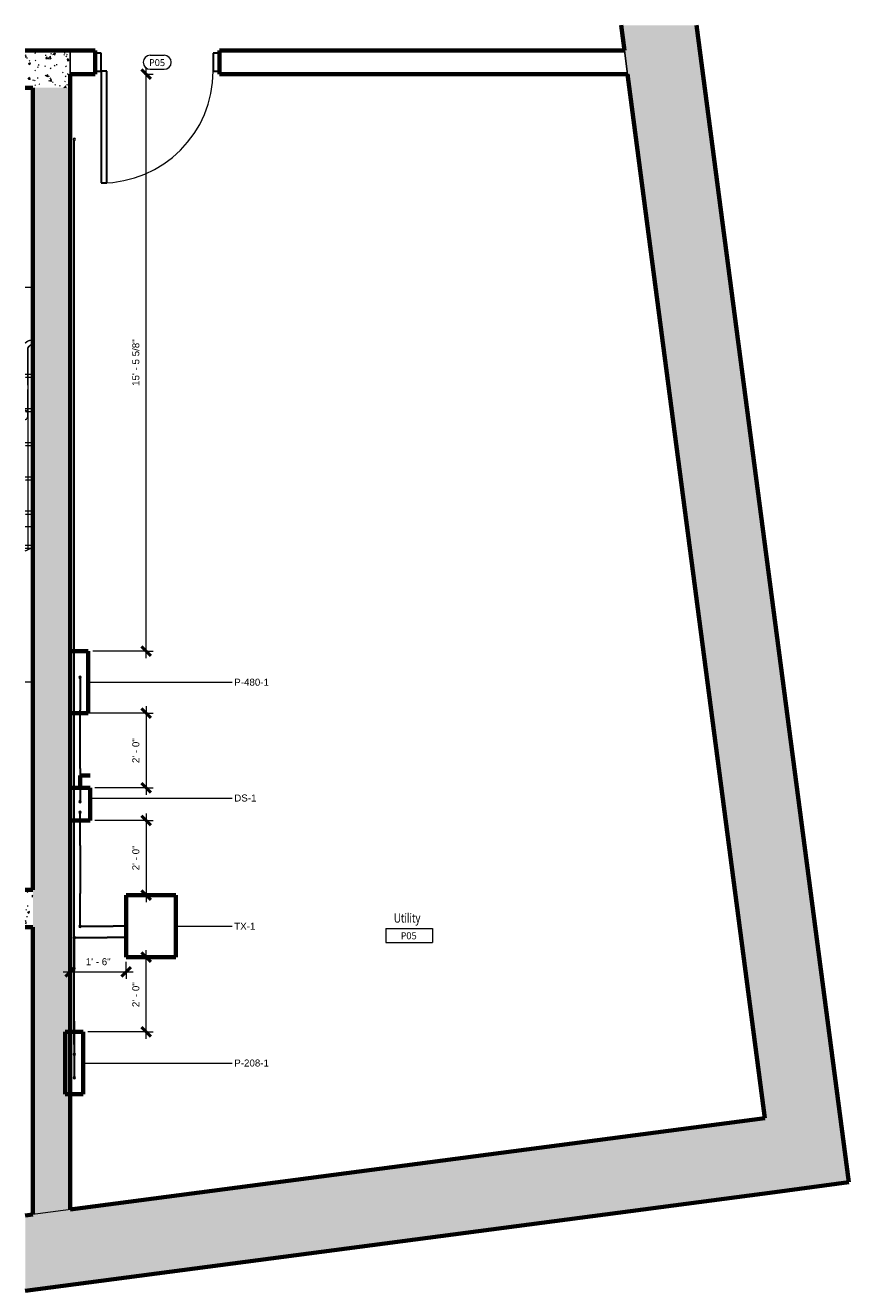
# Model space of a CAD drawing. Header units: inches. Extents: x 561 to 1838, y -489 to 53.
# Tile 1 of 5: x 561 to 826, y -354 to 53. Entities that reach past the tile are written whole.
import ezdxf

# ---------------------------------------------------------------- set-up
doc = ezdxf.new("R2010")
doc.units = ezdxf.units.IN
doc.header["$MEASUREMENT"] = 0
doc.linetypes.add('Overhead 1_16_', pattern=[0.101562, 0.0625, -0.039062])
for name, color, linetype, lineweight in [('A-ANNO-DIMS', 211, 'Continuous', 9), ('A-ANNO-DIMS-24', 211, 'Continuous', 9), ('A-AREA-IDEN', 2, 'Continuous', 9), ('A-DOOR', 31, 'Continuous', 18), ('A-DOOR-FRAM', 31, 'Continuous', 30), ('A-DOOR-IDEN', 31, 'Continuous', 9), ('A-FLOR', 192, 'Continuous', 18), ('A-FLOR-HRAL', 11, 'Continuous', 9), ('A-WALL', 113, 'Continuous', 18), ('A-WALL-PATT', 111, 'Continuous', 18), ('E-ELE-QPM-IDEN', 2, 'Continuous', 9), ('E-ELEC-EQPM', 71, 'Continuous', 70), ('E-POWR-CNDT', 130, 'Continuous', 30), ('E-POWR-DROP', 130, 'Continuous', 18), ('E-POWR-RISE', 130, 'Continuous', 18), ('I-WALL', 2, 'Continuous', 18), ('S-FNDN', 32, 'Continuous', 18), ('S-STRS', 31, 'Continuous', 9), ('S-STRS-MBND', 31, 'Overhead 1_16_', 9)]:
    doc.layers.add(name, color=color, linetype=linetype, lineweight=lineweight)
doc.styles.add('Arial', font='arial.ttf', dxfattribs={"height": 2.25})
doc.styles.add('Trebuchet MS', font='trebuc.ttf', dxfattribs={"height": 2.25})
doc.styles.add('Trebuchet MS_B', font='trebucbd.ttf', dxfattribs={"width": 0.8, "height": 3})
doc.dimstyles.new('Linear_-_3_32__Arial', dxfattribs={"dimscale": 12, "dimtxt": 2.295584, "dimasz": 0.25, "dimexe": 0.1875, "dimexo": 0.125, "dimgap": 0.125, "dimtad": 1, "dimdec": 5, "dimrnd": 0.03125, "dimzin": 1, "dimdsep": 46, "dimlunit": 4, "dimtxsty": 'Arial', "dimblk1": 'OBLIQUE', "dimblk2": 'OBLIQUE', "dimsah": 1, "dimcen": 0.09, "dimdle": 0.1875, "dimazin": 0, "dimtfac": 1, "dimtdec": 4, "dimtix": 1, "dimtmove": 0, "dimatfit": 3, "dimfxl": 1, "dimtvp": 1, "dimtfill": 1, "dimfrac": 2, "dimtolj": 1, "dimtzin": 0, "dimarcsym": 2})
pattern_1 = [(50, (0, 0), (6.885997, -0.602097), [0.72, -7.92]), (355, (0, 0), (-1.331756, 7.220547), [0.576, -6.336]), (100.451, (0.574, -0.05), (5.55363, 6.61819), [0.61191, -6.731]), (46.184, (0, 1.92), (10.24564, -1.588925), [1.08, -11.88]), (96.636, (0.854, 1.788), (8.97244, 9.35152), [0.91786, -10.096]), (351.184, (0, 1.92), (8.9732, 9.35123), [0.864, -9.504]), (21, (0.96, 1.44), (5.730726, -3.865003), [0.72, -7.92]), (326, (0.96, 1.44), (2.33581, 6.96088), [0.576, -6.336]), (71.451, (1.438, 1.118), (8.065876, 3.09595), [0.61191, -6.731]), (37.5, (0, 0), (0.116866, 3.1954784), [0.3168, -5.942, 0.3168, -6.115, -6.36]), (37.5, (0, 0), (0.116866, 3.1954784), [-12.691, 0.3168, -6.043]), (7.5, (0, 0), (2.52543, 3.786025), [0.3168, -3.35, 0.3168, -5.798, -2.424]), (7.5, (0, 0), (2.52543, 3.786025), [-9.782, 0.3168, -2.107]), (327.5, (-2.141, 0), (5.1243685, -0.216176), [0.3168, -2.083, 0.3168, -7.171, -9.936]), (327.5, (-2.141, 0), (5.1243685, -0.216176), [-9.888, 0.3168, -9.619]), (317.5, (-3.101, 0), (5.598326, 0.96141), [0.3168, -2.803, 0.3168, -4.656, -7.056]), (317.5, (-3.101, 0), (5.598326, 0.96141), [-8.093, 0.3168, -6.739])]

# ---------------------------------------------------------------- blocks, each defined once
blk = doc.blocks.new('Door-Passage-Single-Flush - 36_ x 84_ _60 MIN_-2167781-Parking P05 - Electrical Room Plan')
at = {"layer": 'A-DOOR', "lineweight": 30}
for p, q in [((18, 39.0625), (16.25, 39.0625)), ((16.25, 39.0625), (16.25, 3.0625)), ((18, 3.0625), (18, 39.0625)), ((16.25, 3.0625), (18, 3.0625))]:
    blk.add_line(p, q, dxfattribs=at)
at = {"layer": 'A-DOOR', "lineweight": 9}
blk.add_arc((18, 3.0625), 36, 90, 180, dxfattribs=at)
at = {"layer": 'A-DOOR-FRAM'}
for p, q in [((-18, 3.0625), (-20, 3.0625)), ((-20, 3.0625), (-20, -2.6875)), ((-18, -2.6875), (-18, 3.0625)), ((18, 3.0625), (18, -2.6875)), ((20, 3.0625), (18, 3.0625)), ((20, -2.6875), (20, 3.0625)), ((-20, -2.6875), (-18, -2.6875)), ((18, -2.6875), (20, -2.6875))]:
    blk.add_line(p, q, dxfattribs=at)
blk = doc.blocks.new('Handrail Type - Handrail_Internal_-1693859-Parking P05 - Electrical Room Plan')
at = {"layer": 'A-FLOR-HRAL'}
for p, q in [((601.37, -58.75), (601.13, -58.75)), ((601.13, -60.25), (601.37, -60.25)), ((601.37, -60.25), (601.37, -58.75)), ((601.37, -60.25), (601.37, -58.75)), ((599.87, -73.18), (599.87, -61.5)), ((599.87, -82.77), (599.87, -74.63))]:
    blk.add_line(p, q, dxfattribs=at)
at = {"layer": 'A-FLOR-HRAL', "flags": 128}
for points in [[(601.13, -58.75), (601.02, -58.75), (600.91, -58.76), (600.8, -58.77), (600.69, -58.79), (600.58, -58.8), (600.47, -58.83), (600.37, -58.86), (600.26, -58.89), (600.16, -58.93), (600.05, -58.97), (599.95, -59.01), (599.86, -59.06), (599.76, -59.11), (599.66, -59.17), (599.57, -59.23), (599.48, -59.29), (599.4, -59.36), (599.31, -59.43), (599.23, -59.51), (599.15, -59.58), (599.08, -59.66), (599.04, -59.71)], [(599.87, -61.5), (599.88, -61.45), (599.88, -61.4), (599.88, -61.35), (599.89, -61.3), (599.9, -61.25), (599.91, -61.2), (599.92, -61.15), (599.94, -61.11), (599.96, -61.06), (599.97, -61.01), (599.99, -60.97), (600.02, -60.92), (600.04, -60.88), (600.07, -60.84), (600.09, -60.79), (600.12, -60.75), (600.15, -60.71), (600.19, -60.68), (600.22, -60.64), (600.25, -60.6), (600.29, -60.57), (600.33, -60.54), (600.37, -60.51), (600.41, -60.48), (600.45, -60.45), (600.49, -60.42), (600.54, -60.4), (600.58, -60.37), (600.63, -60.35), (600.67, -60.33), (600.72, -60.32), (600.77, -60.3), (600.81, -60.29), (600.86, -60.28), (600.91, -60.27), (600.96, -60.26), (601.01, -60.26), (601.06, -60.25), (601.11, -60.25), (601.13, -60.25)], [(599.87, -73.18), (599.87, -73.29), (599.87, -73.4), (599.87, -73.51), (599.87, -73.62), (599.87, -73.73), (599.87, -73.83), (599.87, -73.94), (599.87, -74.05), (599.87, -74.15), (599.87, -74.25), (599.87, -74.35), (599.87, -74.45), (599.87, -74.55), (599.87, -74.63)], [(599.87, -82.77), (599.86, -82.49), (599.82, -82.22), (599.75, -81.97), (599.66, -81.76), (599.54, -81.58), (599.41, -81.45), (599.27, -81.37), (599.12, -81.34), (599.04, -81.35)], [(599.04, -84.18), (599.12, -84.19), (599.27, -84.16), (599.41, -84.08), (599.54, -83.95), (599.66, -83.77), (599.75, -83.56), (599.82, -83.31), (599.86, -83.04), (599.87, -82.77)]]:
    blk.add_lwpolyline(points, dxfattribs=at)
blk = doc.blocks.new('Handrail Type - Handrail_Internal_-V1-Parking P05 - Electrical Room Plan')
at = {"layer": 'A-FLOR-HRAL'}
for p, q in [((601.37, -58.75), (601.12, -58.75)), ((601.37, -60.25), (601.12, -60.25)), ((601.37, -60.25), (601.37, -58.75)), ((599.87, -61.5), (599.87, -73.18)), ((599.87, -73.18), (599.87, -74.23)), ((599.87, -74.23), (599.87, -126.13)), ((599.04, -126.52), (599.87, -126.13))]:
    blk.add_line(p, q, dxfattribs=at)
for radius, end in [(2.75, 139.2687), (1.25, 180)]:
    blk.add_arc((601.12, -61.5), radius, 90, end, dxfattribs=at)
blk = doc.blocks.new('Room Tag - Room Tag-516732-Parking P05 - Electrical Room Plan')
at = {"layer": 'A-AREA-IDEN'}
for p, q in [((-0.3125, 0), (-0.3125, -0.1875)), ((-0.3125, 0), (0.3125, 0)), ((0.3125, 0), (0.3125, -0.1875)), ((-0.3125, -0.1875), (0.3125, -0.1875))]:
    blk.add_line(p, q, dxfattribs=at)
blk = doc.blocks.new('Door Tag - Door Tag-2240266-Parking P05 - Electrical Room Plan')
at = {"layer": 'A-DOOR-IDEN'}
for p, q in [((-0.09375, 0.09375), (0.09375, 0.09375)), ((-0.09375, -0.09375), (0.09375, -0.09375))]:
    blk.add_line(p, q, dxfattribs=at)
for centre, start, end in [((-0.09375, 0), 90, 270), ((0.09375, 0), 270, 90)]:
    blk.add_arc(centre, 0.09375, start, end, dxfattribs=at)
blk = doc.blocks.new('ST-VDC-01_ARCH_REF_v001_rvt_rvt-1-Parking P05 - Electrical Room Plan')
at = {"layer": 'A-WALL-PATT', "lineweight": 9}
h = blk.add_hatch(dxfattribs=at)
h.set_pattern_fill('FP_1', color=256, style=0, pattern_type=2)
h.set_pattern_definition(pattern_1)
h.paths.add_polyline_path([(802.55, -322), (826.34, -318.87), (777.34, 53.34), (753.13, 53.34), (799.41, -298.2)])
h = blk.add_hatch(dxfattribs=at)
h.set_pattern_fill('FP_1', color=256, style=0, pattern_type=2)
h.set_pattern_definition(pattern_1)
h.paths.add_polyline_path([(575.85, 33.25), (575.85, 45.25), (561.4, 45.25), (561.4, 33.25), (563.85, 33.25)])
h = blk.add_hatch(dxfattribs=at)
h.set_pattern_fill('FP_1', color=256, style=0, pattern_type=2)
h.set_pattern_definition(pattern_1)
h.paths.add_polyline_path([(563.85, -329.22), (575.85, -327.64), (575.85, 33.25), (563.85, 33.25), (563.85, -305.1)])
h = blk.add_hatch(dxfattribs=at)
h.set_pattern_fill('FP_1', color=256, style=0, pattern_type=2)
h.set_pattern_definition(pattern_1)
h.paths.add_polyline_path([(563.85, -236.75), (563.85, -224.75), (561.4, -224.75), (561.4, -236.75)])
h = blk.add_hatch(dxfattribs=at)
h.set_pattern_fill('FP_1', color=256, style=0, pattern_type=2)
h.set_pattern_definition(pattern_1)
h.paths.add_polyline_path([(561.4, -353.75), (802.55, -322), (799.41, -298.2), (561.4, -329.54), (561.4, -348.53)])
at = {"layer": 'A-FLOR'}
for p, q in [((753.13, 53.34), (754.2, 45.25)), ((799.41, -298.2), (753.13, 53.34)), ((754.2, 45.25), (755.2, 37.62)), ((755.2, 37.62), (799.41, -298.2)), ((799.41, -298.2), (561.4, -329.54))]:
    blk.add_line(p, q, dxfattribs=at)
at = {"layer": 'A-WALL', "lineweight": 70}
for p, q in [((575.85, 45.25), (561.4, 45.25)), ((575.85, 33.25), (575.85, 37.62)), ((561.4, 33.25), (563.85, 33.25)), ((563.85, 33.25), (563.85, -224.75)), ((575.85, -327.64), (575.85, 33.25)), ((563.85, -224.75), (561.4, -224.75)), ((561.4, -236.75), (563.85, -236.75)), ((563.85, -236.75), (563.85, -329.22))]:
    blk.add_line(p, q, dxfattribs=at)
at = {"layer": 'A-WALL'}
for p, q in [((575.85, 37.62), (575.85, 45.25)), ((575.85, 45.25), (575.85, 37.62)), ((754.2, 45.25), (755.2, 37.62)), ((755.2, 37.62), (754.2, 45.25))]:
    blk.add_line(p, q, dxfattribs=at)
at = {"layer": 'I-WALL', "lineweight": 70}
for p, q in [((583.85, 45.25), (575.85, 45.25)), ((583.85, 37.62), (583.85, 45.25)), ((754.2, 45.25), (623.85, 45.25)), ((623.85, 45.25), (623.85, 37.62)), ((575.85, 37.62), (583.85, 37.62)), ((623.85, 37.62), (755.2, 37.62))]:
    blk.add_line(p, q, dxfattribs=at)
at = {"layer": 'I-WALL'}
for p, q in [((583.85, 45.25), (575.85, 45.25)), ((583.85, 45.25), (583.85, 37.62)), ((623.85, 37.62), (623.85, 45.25)), ((754.2, 45.25), (623.85, 45.25)), ((754.2, 45.25), (755.2, 37.62)), ((575.85, 37.62), (583.85, 37.62)), ((623.85, 37.62), (755.2, 37.62))]:
    blk.add_line(p, q, dxfattribs=at)
at = {"layer": 'S-FNDN', "lineweight": 70}
for p, q in [((753.13, 53.34), (754.2, 45.25)), ((826.34, -318.87), (777.34, 53.34)), ((755.2, 37.62), (799.41, -298.2)), ((799.41, -298.2), (575.85, -327.64)), ((802.55, -322), (826.34, -318.87)), ((561.4, -353.75), (802.55, -322)), ((563.85, -329.22), (561.4, -329.54))]:
    blk.add_line(p, q, dxfattribs=at)
at = {"layer": 'S-STRS'}
for p, q in [((563.6, -59), (561.4, -59)), ((563.85, -59), (563.6, -59)), ((563.6, -59), (563.6, -70)), ((563.85, -59), (563.85, -114.63)), ((563.6, -70), (561.4, -70)), ((563.6, -70), (563.6, -81)), ((563.6, -81), (561.4, -81)), ((563.6, -81), (563.6, -92)), ((563.6, -92), (561.4, -92)), ((563.6, -92), (563.6, -103)), ((563.6, -103), (561.4, -103)), ((563.6, -103), (563.6, -114)), ((563.6, -114), (561.4, -114)), ((563.6, -114), (563.6, -114.74))]:
    blk.add_line(p, q, dxfattribs=at)
at = {"layer": 'S-STRS', "linetype": 'Overhead 1_16_'}
for p, q in [((563.6, -60), (561.4, -60)), ((563.6, -71), (561.4, -71)), ((563.6, -82), (561.4, -82)), ((563.6, -93), (561.4, -93)), ((563.6, -104), (561.4, -104)), ((563.05, -115), (561.4, -115))]:
    blk.add_line(p, q, dxfattribs=at)
at = {"layer": 'S-STRS-MBND'}
for p, q in [((563.85, 33.25), (561.4, 33.25)), ((563.85, -31), (563.85, 33.25)), ((563.85, -31), (561.4, -31)), ((563.85, -31), (563.85, -108)), ((563.85, -108), (561.4, -108)), ((563.85, -114.63), (563.85, -158)), ((563.85, -158), (561.4, -158)), ((563.85, -224.75), (563.85, -158)), ((561.4, -224.75), (563.85, -224.75))]:
    blk.add_line(p, q, dxfattribs=at)
at = {"layer": 'S-STRS-MBND', "linetype": 'Continuous'}
blk.add_line((561.4, -115.77), (563.85, -114.63), dxfattribs=at)
at = {"layer": 'A-AREA-IDEN', "color": 50, "lineweight": 5, "xscale": 23.99999999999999, "yscale": 23.99999999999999, "zscale": 23.99999999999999}
blk.add_blockref('Room Tag - Room Tag-516732-Parking P05 - Electrical Room Plan', (684.88, -237.23), dxfattribs=at)
at = {"layer": 'A-DOOR', "color": 253, "lineweight": 18, "rotation": 180}
blk.add_blockref('Door-Passage-Single-Flush - 36_ x 84_ _60 MIN_-2167781-Parking P05 - Electrical Room Plan', (603.85, 41.69), dxfattribs=at)
at = {"layer": 'A-DOOR-IDEN', "color": 50, "lineweight": 5, "xscale": 23.99999999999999, "yscale": 23.99999999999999, "zscale": 23.99999999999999}
blk.add_blockref('Door Tag - Door Tag-2240266-Parking P05 - Electrical Room Plan', (603.85, 41.44), dxfattribs=at)
at = {"layer": 'A-FLOR-HRAL', "color": 253, "lineweight": 18}
for name in ['Handrail Type - Handrail_Internal_-1693859-Parking P05 - Electrical Room Plan', 'Handrail Type - Handrail_Internal_-V1-Parking P05 - Electrical Room Plan']:
    blk.add_blockref(name, (-37.65, 10.75), dxfattribs=at)
at = {"layer": 'A-AREA-IDEN', "attachment_point": 1}
for s, insert, char_height, width, style in [('Utility', (679.98, -232.34), 3, 11.817, 'Trebuchet MS_B'), ('P05', (682.22, -238.44), 2.25, 6.2115, 'Trebuchet MS')]:
    blk.add_mtext(s, dxfattribs=dict(at, insert=insert, char_height=char_height, width=width, style=style))
at = {"layer": 'A-DOOR-IDEN', "insert": (601.25, 42.47), "char_height": 2.25, "width": 6.2115, "attachment_point": 1, "style": 'Trebuchet MS'}
blk.add_mtext('P05', dxfattribs=at)
blk = doc.blocks.new('Lighting and Appliance Panelboard - 480V MLO - Surface - 125 A-951381-Parking P05 - Electrical Room Plan')
at = {"layer": 'E-ELEC-EQPM'}
for p, q in [((575.85, -148), (575.85, -168)), ((575.85, -168), (575.85, -148)), ((581.6, -148), (575.85, -148)), ((575.85, -148), (581.6, -148)), ((581.6, -148), (581.6, -168)), ((581.6, -168), (581.6, -148)), ((575.85, -168), (581.6, -168)), ((575.85, -168), (581.6, -168))]:
    blk.add_line(p, q, dxfattribs=at)
blk = doc.blocks.new('Lighting and Appliance Panelboard - 208V MLO - Surface - 100 A-950526-Parking P05 - Electrical Room Plan')
at = {"layer": 'E-ELEC-EQPM'}
for p, q in [((574.26, -270.5), (574.26, -290.5)), ((574.26, -290.5), (574.26, -270.5)), ((580.01, -270.5), (574.26, -270.5)), ((574.26, -270.5), (580.01, -270.5)), ((580.01, -270.5), (580.01, -290.5)), ((580.01, -290.5), (580.01, -270.5)), ((574.26, -290.5), (580.01, -290.5)), ((574.26, -290.5), (580.01, -290.5))]:
    blk.add_line(p, q, dxfattribs=at)
blk = doc.blocks.new('Disconnect Switches - 480V - Fusible 60A-859980-Parking P05 - Electrical Room Plan')
at = {"layer": 'E-ELEC-EQPM'}
for p, q in [((579.04, -192), (579.04, -188)), ((582.23, -188), (579.04, -188)), ((575.85, -192), (575.85, -202.5)), ((575.85, -202.5), (575.85, -192)), ((582.23, -192), (575.85, -192)), ((575.85, -192), (582.23, -192)), ((582.23, -192), (582.23, -202.5)), ((582.23, -202.5), (582.23, -192)), ((575.85, -202.5), (582.23, -202.5)), ((575.85, -202.5), (582.23, -202.5))]:
    blk.add_line(p, q, dxfattribs=at)
blk = doc.blocks.new('Dry Type Transformer - 480-208Y120 - NEMA Type 2 - 30 kVA-507358-Parking P05 - Electrical Room Plan')
at = {"layer": 'E-ELEC-EQPM'}
for p, q in [((10, 15.15), (-10, 15.15)), ((-10, 15.15), (-10, -0.85)), ((-10, -0.85), (-10, 15.15)), ((-10, 15.15), (10, 15.15)), ((10, -0.85), (10, 15.15)), ((10, 15.15), (10, -0.85)), ((-10, -0.85), (10, -0.85)), ((10, -0.85), (-10, -0.85))]:
    blk.add_line(p, q, dxfattribs=at)
blk = doc.blocks.new('Conduit Elbow - without Fittings - EMT - Standard-894148-Parking P05 - Electrical Room Plan')
at = {"layer": 'E-POWR-CNDT'}
for q in [(579.04, -181.78), (579.04, -196.38)]:
    blk.add_line((579.04, -185.78), q, dxfattribs=at)
blk = doc.blocks.new('Conduit Elbow - without Fittings - EMT - Standard-V2-Parking P05 - Electrical Room Plan')
at = {"layer": 'E-POWR-CNDT'}
for p in [(579.04, -156.38), (579.04, -170.98)]:
    blk.add_line(p, (579.04, -166.98), dxfattribs=at)
blk = doc.blocks.new('Conduit Elbow - without Fittings - EMT - Standard-V3-Parking P05 - Electrical Room Plan')
at = {"layer": 'E-POWR-CNDT'}
for p, q in [((577.14, 16.64), (577.14, 16.64)), ((577.14, 2.04), (577.14, 6.04))]:
    blk.add_line(p, q, dxfattribs=at)
blk.add_ellipse((577.14, 6.04), major_axis=(0, 10.6), ratio=0.000045, start_param=4.712389, end_param=6.283185, dxfattribs=at)
blk = doc.blocks.new('DIMBLOCK1-Parking P05 - Electrical Room Plan')
at = {"layer": 'A-ANNO-DIMS-24'}
for p, q in [((600.24, -272.75), (600.24, -244.25)), ((600.24, -246.5), (599.62, -246.5)), ((600.24, -246.5), (602.49, -246.5)), ((600.24, -270.5), (581.51, -270.5)), ((600.24, -270.5), (602.49, -270.5))]:
    blk.add_line(p, q, dxfattribs=at)
at = {"layer": 'A-ANNO-DIMS-24', "lineweight": 50}
for p, q in [((600.24, -246.5), (598.74, -245)), ((600.24, -246.5), (601.74, -248)), ((600.24, -270.5), (598.74, -269)), ((600.24, -270.5), (601.74, -272))]:
    blk.add_line(p, q, dxfattribs=at)
at = {"layer": 'A-ANNO-DIMS-24', "color": 0, "insert": (595.82, -262.51), "char_height": 2.25, "width": 9.6203, "attachment_point": 1, "rotation": 90, "line_spacing_factor": 0.941778, "style": 'Arial', "bg_fill": 3, "box_fill_scale": 1.25, "bg_fill_color": 256, "bg_fill_true_color": 13158600, "bg_fill_transparency": 0}
blk.add_mtext('2\' - 0"', dxfattribs=at)
blk = doc.blocks.new('_Oblique')
at = {"color": 0, "linetype": 'ByBlock', "lineweight": -2}
blk.add_line((-0.5, -0.5), (0.5, 0.5), dxfattribs=at)
blk = doc.blocks.new('DIMBLOCK2-Parking P05 - Electrical Room Plan')
at = {"layer": 'A-ANNO-DIMS-24'}
for p, q in [((600.24, -202.5), (583.73, -202.5)), ((600.24, -200.25), (600.24, -228.75)), ((600.24, -202.5), (602.49, -202.5)), ((600.24, -226.5), (597.99, -226.5)), ((600.24, -226.5), (600.86, -226.5))]:
    blk.add_line(p, q, dxfattribs=at)
at = {"layer": 'A-ANNO-DIMS-24', "lineweight": 50}
for p, q in [((600.24, -202.5), (598.74, -201)), ((600.24, -202.5), (601.74, -204)), ((600.24, -226.5), (598.74, -225)), ((600.24, -226.5), (601.74, -228))]:
    blk.add_line(p, q, dxfattribs=at)
at = {"layer": 'A-ANNO-DIMS-24', "color": 0, "insert": (595.82, -218.51), "char_height": 2.25, "width": 9.6203, "attachment_point": 1, "rotation": 90, "line_spacing_factor": 0.941778, "style": 'Arial', "bg_fill": 3, "box_fill_scale": 1.25, "bg_fill_color": 256, "bg_fill_true_color": 13158600, "bg_fill_transparency": 0}
blk.add_mtext('2\' - 0"', dxfattribs=at)
blk = doc.blocks.new('DIMBLOCK3-Parking P05 - Electrical Room Plan')
at = {"layer": 'A-ANNO-DIMS-24', "lineweight": 50}
for p, q in [((600.24, -168), (598.74, -166.5)), ((600.24, -168), (601.74, -169.5)), ((600.24, -192), (598.74, -190.5)), ((600.24, -192), (601.74, -193.5))]:
    blk.add_line(p, q, dxfattribs=at)
at = {"layer": 'A-ANNO-DIMS-24'}
for p, q in [((600.24, -165.75), (600.24, -194.25)), ((600.24, -168), (580.23, -168)), ((600.24, -168), (602.49, -168)), ((600.24, -192), (583.73, -192)), ((600.24, -192), (602.49, -192))]:
    blk.add_line(p, q, dxfattribs=at)
at = {"layer": 'A-ANNO-DIMS-24', "color": 0, "insert": (595.82, -184.01), "char_height": 2.25, "width": 9.6203, "attachment_point": 1, "rotation": 90, "line_spacing_factor": 0.941778, "style": 'Arial', "bg_fill": 3, "box_fill_scale": 1.25, "bg_fill_color": 256, "bg_fill_true_color": 13158600, "bg_fill_transparency": 0}
blk.add_mtext('2\' - 0"', dxfattribs=at)
blk = doc.blocks.new('DIMBLOCK4-Parking P05 - Electrical Room Plan')
at = {"layer": 'A-ANNO-DIMS-24'}
for p, q in [((593.85, -251.2), (593.85, -248)), ((573.6, -251.2), (596.1, -251.2)), ((575.85, -251.2), (575.85, -250.58)), ((575.85, -251.2), (575.85, -253.45)), ((593.85, -251.2), (593.85, -253.45))]:
    blk.add_line(p, q, dxfattribs=at)
at = {"layer": 'A-ANNO-DIMS-24', "lineweight": 50}
for p, q in [((575.85, -251.2), (574.35, -252.7)), ((575.85, -251.2), (577.35, -249.7)), ((593.85, -251.2), (592.35, -252.7)), ((593.85, -251.2), (595.35, -249.7))]:
    blk.add_line(p, q, dxfattribs=at)
at = {"layer": 'A-ANNO-DIMS-24', "color": 0, "insert": (580.85, -246.78), "char_height": 2.25, "width": 9.6203, "attachment_point": 1, "line_spacing_factor": 0.941778, "style": 'Arial', "bg_fill": 3, "box_fill_scale": 1.25, "bg_fill_color": 256, "bg_fill_true_color": 13158600, "bg_fill_transparency": 0}
blk.add_mtext('1\' - 6"', dxfattribs=at)
blk = doc.blocks.new('DIMBLOCK5-Parking P05 - Electrical Room Plan')
at = {"layer": 'A-ANNO-DIMS-24', "lineweight": 50}
for p, q in [((600.24, 37.62), (598.74, 39.12)), ((600.24, 37.62), (601.74, 36.12)), ((600.24, -148), (598.74, -146.5)), ((600.24, -148), (601.74, -149.5))]:
    blk.add_line(p, q, dxfattribs=at)
at = {"layer": 'A-ANNO-DIMS-24'}
for p, q in [((600.24, 37.62), (599.62, 37.62)), ((600.24, -150.25), (600.24, 39.87)), ((600.24, 37.62), (602.49, 37.62)), ((600.24, -148), (583.1, -148)), ((600.24, -148), (602.49, -148))]:
    blk.add_line(p, q, dxfattribs=at)
at = {"layer": 'A-ANNO-DIMS-24', "color": 0, "insert": (595.82, -62.68), "char_height": 2.25, "width": 17.9691, "attachment_point": 1, "rotation": 90, "line_spacing_factor": 0.941778, "style": 'Arial', "bg_fill": 3, "box_fill_scale": 1.25, "bg_fill_color": 256, "bg_fill_true_color": 13158600, "bg_fill_transparency": 0}
blk.add_mtext('15\' - 5 5/8"', dxfattribs=at)

msp = doc.modelspace()

# ---------------------------------------------------------------- hatches: boundary and pattern name
at = {"layer": 'E-POWR-DROP', "lineweight": 30}
for points in [[(579.042969, -156.757812), (579.140026, -156.745035), (579.230469, -156.707572), (579.308134, -156.647978), (579.367728, -156.570312), (579.405191, -156.47987), (579.417969, -156.382812), (579.405191, -156.285755), (579.367728, -156.195312), (579.308134, -156.117647), (579.230469, -156.058053), (579.140026, -156.02059), (579.042969, -156.007812), (578.945912, -156.02059), (578.855469, -156.058053), (578.777804, -156.117647), (578.718209, -156.195312), (578.680747, -156.285755), (578.667969, -156.382812), (578.680747, -156.47987), (578.718209, -156.570312), (578.777804, -156.647978), (578.855469, -156.707572), (578.945912, -156.745035)], [(579.042969, -196.757813), (579.140026, -196.745035), (579.230469, -196.707572), (579.308134, -196.647978), (579.367728, -196.570313), (579.405191, -196.47987), (579.417969, -196.382813), (579.405191, -196.285755), (579.367728, -196.195313), (579.308134, -196.117647), (579.230469, -196.058053), (579.140026, -196.02059), (579.042969, -196.007813), (578.945912, -196.02059), (578.855469, -196.058053), (578.777804, -196.117647), (578.718209, -196.195313), (578.680747, -196.285755), (578.667969, -196.382813), (578.680747, -196.47987), (578.718209, -196.570313), (578.777804, -196.647978), (578.855469, -196.707572), (578.945912, -196.745035)], [(579.019531, -200.277344), (579.116588, -200.264566), (579.207031, -200.227103), (579.284696, -200.167509), (579.344291, -200.089844), (579.381753, -199.999401), (579.394531, -199.902344), (579.381753, -199.805287), (579.344291, -199.714844), (579.284696, -199.637179), (579.207031, -199.577584), (579.116588, -199.540122), (579.019531, -199.527344), (578.922474, -199.540122), (578.832031, -199.577584), (578.754366, -199.637179), (578.694772, -199.714844), (578.657309, -199.805287), (578.644531, -199.902344), (578.657309, -199.999401), (578.694772, -200.089844), (578.754366, -200.167509), (578.832031, -200.227103), (578.922474, -200.264566)], [(577.139748, -240.539063), (577.236805, -240.526285), (577.327248, -240.488822), (577.404913, -240.429228), (577.464508, -240.351563), (577.50197, -240.26112), (577.514748, -240.164063), (577.50197, -240.067005), (577.464508, -239.976563), (577.404913, -239.898897), (577.327248, -239.839303), (577.236805, -239.80184), (577.139748, -239.789062), (577.042691, -239.80184), (576.952248, -239.839303), (576.874583, -239.898897), (576.814989, -239.976563), (576.777526, -240.067005), (576.764748, -240.164063), (576.777526, -240.26112), (576.814989, -240.351563), (576.874583, -240.429228), (576.952248, -240.488822), (577.042691, -240.526285)], [(579.019531, -236.948054), (579.116588, -236.935277), (579.207031, -236.897814), (579.284696, -236.838219), (579.344291, -236.760554), (579.381753, -236.670112), (579.394531, -236.573054), (579.381753, -236.475997), (579.344291, -236.385554), (579.284696, -236.307889), (579.207031, -236.248295), (579.116588, -236.210832), (579.019531, -236.198054), (578.922474, -236.210832), (578.832031, -236.248295), (578.754366, -236.307889), (578.694772, -236.385554), (578.657309, -236.475997), (578.644531, -236.573054), (578.657309, -236.670112), (578.694772, -236.760554), (578.754366, -236.838219), (578.832031, -236.897814), (578.922474, -236.935277)], [(577.139748, -278.058594), (577.236805, -278.045816), (577.327248, -278.008353), (577.404913, -277.948759), (577.464508, -277.871094), (577.50197, -277.780651), (577.514748, -277.683594), (577.50197, -277.586537), (577.464508, -277.496094), (577.404913, -277.418429), (577.327248, -277.358834), (577.236805, -277.321372), (577.139748, -277.308594), (577.042691, -277.321372), (576.952248, -277.358834), (576.874583, -277.418429), (576.814989, -277.496094), (576.777526, -277.586537), (576.764748, -277.683594), (576.777526, -277.780651), (576.814989, -277.871094), (576.874583, -277.948759), (576.952248, -278.008353), (577.042691, -278.045816)], [(577.139748, -285.546875), (577.236805, -285.534097), (577.327248, -285.496635), (577.404913, -285.43704), (577.464508, -285.359375), (577.50197, -285.268932), (577.514748, -285.171875), (577.50197, -285.074818), (577.464508, -284.984375), (577.404913, -284.90671), (577.327248, -284.847115), (577.236805, -284.809653), (577.139748, -284.796875), (577.042691, -284.809653), (576.952248, -284.847115), (576.874583, -284.90671), (576.814989, -284.984375), (576.777526, -285.074818), (576.764748, -285.171875), (576.777526, -285.268932), (576.814989, -285.359375), (576.874583, -285.43704), (576.952248, -285.496635), (577.042691, -285.534097)]]:
    msp.add_hatch(color=256, dxfattribs=at).paths.add_polyline_path(points)

# ---------------------------------------------------------------- linework, layer by layer
at = {"layer": 'E-ELE-QPM-IDEN'}
for p, q in [((581.604273, -158), (628.620249, -158)), ((609.854273, -236.5), (628.620249, -236.5)), ((580.013552, -280.5), (628.620249, -280.5))]:
    msp.add_line(p, q, dxfattribs=at)
at = {"layer": 'E-POWR-CNDT'}
for p, q in [((577.139748, -270.572875), (577.139591, 2.037199)), ((579.042969, -181.783813), (579.042969, -170.981812)), ((579.019531, -214.501344), (579.019531, -221.974054)), ((593.854273, -240.164063), (591.738748, -240.164063)), ((593.854273, -236.5), (593.618531, -236.5)), ((577.139748, -263.084594), (577.139748, -254.763062))]:
    msp.add_line(p, q, dxfattribs=at)
at = {"layer": 'E-POWR-DROP'}
for centre, start, end in [((579.042969, -156.382812), 0, 180), ((579.042969, -156.382812), 180, 0), ((579.042969, -196.382813), 0, 180), ((579.042969, -196.382813), 180, 0), ((579.019531, -199.902344), 0, 180), ((579.019531, -199.902344), 180, 0), ((577.139748, -240.164063), 0, 180), ((577.139748, -240.164063), 180, 0), ((579.019531, -236.573054), 0, 180), ((579.019531, -236.573054), 180, 0), ((577.139748, -277.683594), 0, 180), ((577.139748, -277.683594), 180, 0), ((577.139748, -285.171875), 0, 180), ((577.139748, -285.171875), 180, 0)]:
    msp.add_arc(centre, 0.375, start, end, dxfattribs=at)
at = {"layer": 'E-POWR-RISE'}
for start, end in [(90, 180), (180, 270), (0, 90), (270, 0)]:
    msp.add_arc((577.135814, 16.636199), 0.375, start, end, dxfattribs=at)

# ---------------------------------------------------------------- block references
at = {"lineweight": 9}
msp.add_blockref('ST-VDC-01_ARCH_REF_v001_rvt_rvt-1-Parking P05 - Electrical Room Plan', (0, 0), dxfattribs=at)
at = {"layer": 'E-ELEC-EQPM'}
for name in ['Lighting and Appliance Panelboard - 480V MLO - Surface - 125 A-951381-Parking P05 - Electrical Room Plan', 'Disconnect Switches - 480V - Fusible 60A-859980-Parking P05 - Electrical Room Plan', 'Lighting and Appliance Panelboard - 208V MLO - Surface - 100 A-950526-Parking P05 - Electrical Room Plan']:
    msp.add_blockref(name, (0, 0), dxfattribs=at)
at = {"layer": 'E-ELEC-EQPM', "rotation": 90.00000000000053}
msp.add_blockref('Dry Type Transformer - 480-208Y120 - NEMA Type 2 - 30 kVA-507358-Parking P05 - Electrical Room Plan', (609.000567, -236.5), dxfattribs=at)
at = {"layer": 'E-POWR-CNDT'}
for name, p in [('Conduit Elbow - without Fittings - EMT - Standard-V3-Parking P05 - Electrical Room Plan', (0, 0)), ('Conduit Elbow - without Fittings - EMT - Standard-V2-Parking P05 - Electrical Room Plan', (0, 0)), ('Conduit Elbow - without Fittings - EMT - Standard-894148-Parking P05 - Electrical Room Plan', (0, 0)), ('Conduit Elbow - without Fittings - EMT - Standard-V2-Parking P05 - Electrical Room Plan', (-1.903221, -83.78125)), ('Conduit Elbow - without Fittings - EMT - Standard-894148-Parking P05 - Electrical Room Plan', (-1.903221, -81.300781)), ('Conduit Elbow - without Fittings - EMT - Standard-894148-Parking P05 - Electrical Room Plan', (-1.903221, -88.789062))]:
    msp.add_blockref(name, p, dxfattribs=at)
at = {"layer": 'E-POWR-CNDT', "rotation": 180}
for name, p in [('Conduit Elbow - without Fittings - EMT - Standard-894148-Parking P05 - Electrical Room Plan', (1158.0625, -396.285156)), ('Conduit Elbow - without Fittings - EMT - Standard-V2-Parking P05 - Electrical Room Plan', (1158.0625, -392.955867))]:
    msp.add_blockref(name, p, dxfattribs=at)
at = {"layer": 'E-POWR-CNDT', "extrusion": (0, 0, -1), "rotation": 270}
for p in [(-420.756936, 338.878906), (-422.636719, 342.542969)]:
    msp.add_blockref('Conduit Elbow - without Fittings - EMT - Standard-V2-Parking P05 - Electrical Room Plan', p, dxfattribs=at)

# ---------------------------------------------------------------- next in the draw order: texts
at = {"layer": 'E-ELE-QPM-IDEN', "char_height": 2.25, "attachment_point": 1, "style": 'Arial', "bg_fill": 3, "box_fill_scale": 1.25, "bg_fill_color": 256, "bg_fill_true_color": 13158600, "bg_fill_transparency": 0}
for s, insert, width in [('P-480-1', (628.620249, -156.873327), 13.635), ('TX-1', (628.620249, -235.373327), 8.25675), ('P-208-1', (628.620249, -279.373327), 13.635)]:
    msp.add_mtext(s, dxfattribs=dict(at, insert=insert, width=width))

# ---------------------------------------------------------------- next in the draw order: dimensions: what is measured, and where the dimension line sits
at = {"layer": 'A-ANNO-DIMS'}
for base, p1, p2, override, picture, middle in [((600.240944, 37.624027), (581.604273, -148), (598.119624, 37.624027), {"dimpost": '<>', "dimfxl": 186.357281}, 'DIMBLOCK5-Parking P05 - Electrical Room Plan', (597.577575, -55.187986)), ((600.240944, -192), (578.729273, -168), (582.233179, -192), {"dimpost": '<>', "dimfxl": 24.25443}, 'DIMBLOCK3-Parking P05 - Electrical Room Plan', (597.592155, -180)), ((600.240944, -226.5), (582.233179, -202.5), (602.362265, -226.5), {"dimpost": '<>', "dimfxl": 31.323794}, 'DIMBLOCK2-Parking P05 - Electrical Room Plan', (597.592155, -214.5)), ((600.240944, -246.5), (580.013552, -270.5), (598.119624, -246.5), {"dimpost": '<>', "dimfxl": 30.063763}, 'DIMBLOCK1-Parking P05 - Electrical Room Plan', (597.592155, -258.5))]:
    dim = msp.add_linear_dim(base=base, p1=p1, p2=p2, angle=90, dimstyle='Linear_-_3_32__Arial', override=override, dxfattribs=at)
    dim.commit()
    dim.dimension.update_dxf_attribs({"geometry": picture, "text_midpoint": middle})

# ---------------------------------------------------------------- next in the draw order: linework, layer by layer
at = {"layer": 'E-ELE-QPM-IDEN'}
msp.add_line((582.233179, -195.25), (628.620249, -195.25), dxfattribs=at)

# ---------------------------------------------------------------- next in the draw order: dimensions: what is measured, and where the dimension line sits
at = {"layer": 'A-ANNO-DIMS'}
dim = msp.add_linear_dim(base=(593.854273, -251.201006), p1=(575.854273, -249.079686), p2=(593.854273, -246.5), dimstyle='Linear_-_3_32__Arial', override={"dimpost": '<>', "dimfxl": 18.183915}, dxfattribs=at)
dim.commit()
dim.dimension.update_dxf_attribs({"geometry": 'DIMBLOCK4-Parking P05 - Electrical Room Plan', "text_midpoint": (584.854273, -248.552217)})

# ---------------------------------------------------------------- next in the draw order: texts
at = {"layer": 'E-ELE-QPM-IDEN', "insert": (628.620249, -194.123327), "char_height": 2.25, "width": 8.787, "attachment_point": 1, "style": 'Arial', "bg_fill": 3, "box_fill_scale": 1.25, "bg_fill_color": 256, "bg_fill_true_color": 13158600, "bg_fill_transparency": 0}
msp.add_mtext('DS-1', dxfattribs=at)

doc.saveas('drawing.dxf')
